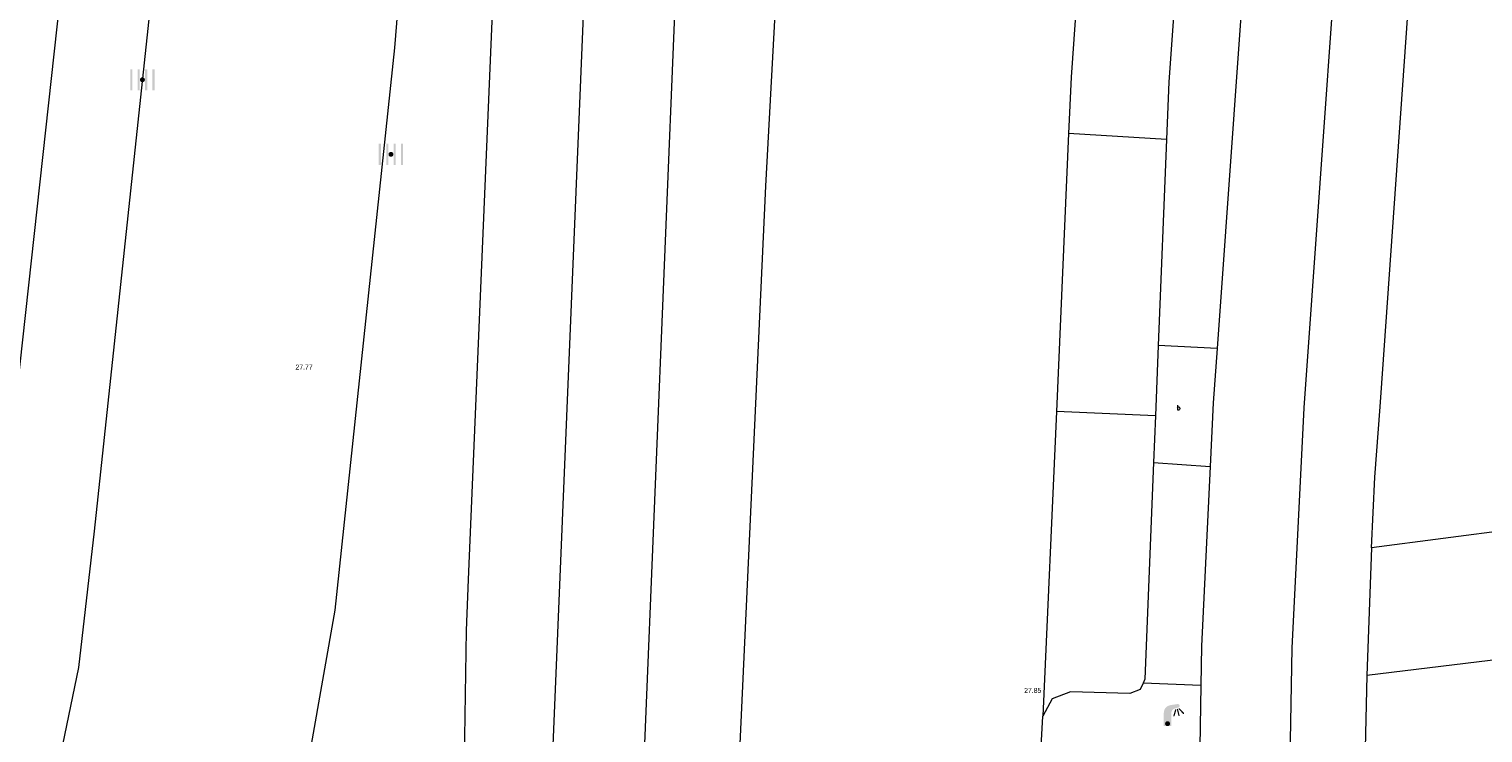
# Model space of a CAD drawing. Header units: metres. Extents: x 197457 to 198138, y 353986 to 354984.
# Tile 102 of 217: x 197996 to 198026, y 354133 to 354147. Entities that reach past the tile are written whole.
import ezdxf

# ---------------------------------------------------------------- set-up
doc = ezdxf.new("R2010")
doc.units = ezdxf.units.M
doc.header["$MEASUREMENT"] = 0
for name, color, linetype, lineweight in [('grens individueel parkeervak', 7, 'Continuous', 0), ('Hoogtepunt', 7, 'Continuous', 0), ('kant verharding', 7, 'Continuous', 0), ('vlakafsluiter', 1, 'Continuous', 0), ('weginrichtingselement', 7, 'Continuous', 0)]:
    doc.layers.add(name, color=color, linetype=linetype, lineweight=lineweight)
doc.layers.add('kolk', color=7, linetype='Continuous', lineweight=0, true_color=0x104b6e)
doc.layers.add('lichtmast', color=7, linetype='Continuous', lineweight=0, true_color=0x104b6e)
doc.styles.add('Style-STANDARD', font='STANDARD.shx')
doc.styles.add('Style-WORKING', font='WORKING.shx')

# ---------------------------------------------------------------- blocks, each defined once
blk = doc.blocks.new('kolk')
at = {"layer": 'kolk', "linetype": 'Continuous', "lineweight": 0, "true_color": 0xbd2877}
for points in [[(-0.489, -0.425), (-0.489, 0), (-0.489, 0.425), (-0.404, 0.425), (-0.404, 0), (-0.404, -0.425)], [(-0.191, -0.425), (-0.191, 0), (-0.191, 0.425), (-0.106, 0.425), (-0.106, 0), (-0.106, -0.425)], [(0.106, -0.425), (0.106, 0), (0.106, 0.425), (0.191, 0.425), (0.191, 0), (0.191, -0.425)], [(0.404, -0.425), (0.404, 0), (0.404, 0.425), (0.489, 0.425), (0.489, 0), (0.489, -0.425)]]:
    blk.add_hatch(color=232, dxfattribs=at).paths.add_polyline_path(points)
at = {"layer": 'kolk', "linetype": 'Continuous', "lineweight": 0, "true_color": 0x681648}
blk.add_hatch(color=219, dxfattribs=at).paths.add_polyline_path([(0.1, 0, 1), (-0.1, 0, 1)])
blk = doc.blocks.new('lichtmast')
at = {"layer": 'lichtmast', "linetype": 'Continuous', "lineweight": 0, "true_color": 0xbd2877}
for points in [[(0.15, 0.419, -0.344151), (0.301, 0.613), (0.428, 0.645, 0.960861), (0.398, 0.791), (0.101, 0.742, 0.366629), (-0.15, 0.446), (-0.15, -0.1), (0, -0.1, -0.414214), (-0.1, 0, -1), (0.1, 0, -0.414214), (0, -0.1), (0.15, -0.1)], [(0.424, 0.581, 1), (0.376, 0.569), (0.436, 0.326, 1), (0.485, 0.339)], [(0.489, 0.61, 1), (0.453, 0.575), (0.626, 0.396, 1), (0.662, 0.43)], [(0.351, 0.55, 1), (0.303, 0.564), (0.234, 0.323, 1), (0.283, 0.31)]]:
    blk.add_hatch(color=232, dxfattribs=at).paths.add_polyline_path(points)
at = {"layer": 'lichtmast', "linetype": 'Continuous', "lineweight": 0, "true_color": 0x681648}
blk.add_hatch(color=219, dxfattribs=at).paths.add_polyline_path([(-0.1, 0, 1), (0.1, 0, 1)])

msp = doc.modelspace()

# ---------------------------------------------------------------- linework, layer by layer
at = {"layer": 'grens individueel parkeervak', "linetype": 'Continuous', "lineweight": 0}
for p, q in [((198017.202, 354144.872), (198016.956, 354139.277)), ((198019.172, 354144.751), (198017.202, 354144.872)), ((198019.172, 354144.751), (198019.006, 354140.604)), ((198019.006, 354140.604), (198018.949, 354139.19)), ((198016.956, 354139.277), (198016.687, 354133.148)), ((198018.949, 354139.19), (198016.956, 354139.277)), ((198018.949, 354139.19), (198018.912, 354138.253))]:
    msp.add_line(p, q, dxfattribs=at)
at = {"layer": 'grens individueel parkeervak', "linetype": 'Continuous', "lineweight": 0, "flags": 128}
for points in [[(198017.619, 354151.164), (198017.252, 354146), (198017.202, 354144.872)], [(198019.508, 354149.947), (198019.218, 354145.91), (198019.172, 354144.751)], [(198018.912, 354138.253), (198018.737, 354133.892), (198018.7, 354133.816)], [(198018.7, 354133.816), (198018.64, 354133.689), (198018.432, 354133.603), (198017.243, 354133.64), (198016.872, 354133.499), (198016.687, 354133.148)]]:
    msp.add_lwpolyline(points, dxfattribs=at)
at = {"layer": 'kant verharding', "linetype": 'Continuous', "lineweight": 0}
for p, q in [((198009.516, 354153.339), (198008.659, 354132.435)), ((198020.855, 354149.841), (198020.192, 354140.544)), ((198020.192, 354140.544), (198019.006, 354140.604)), ((198018.912, 354138.253), (198020.053, 354138.17)), ((198026.938, 354137.014), (198023.296, 354136.535)), ((198031.053, 354134.931), (198023.208, 354133.968)), ((198019.867, 354133.768), (198018.7, 354133.816))]:
    msp.add_line(p, q, dxfattribs=at)
at = {"layer": 'kant verharding', "linetype": 'Continuous', "lineweight": 0, "flags": 128}
for points in [[(198006.831, 354132.558), (198007.845, 354157.098), (198008.003, 354160.116), (198018.21, 354303.675), (198018.581, 354310.655)], [(198025.773, 354193.208), (198021.936, 354139.353), (198021.695, 354134.521), (198021.609, 354129.682), (198021.678, 354124.842), (198021.903, 354120.01), (198022.02, 354118.597)], [(198007.384, 354176.534), (198006.198, 354160.233), (198006.091, 354158.594), (198006.013, 354156.95), (198005.117, 354135.902), (198005.08, 354134.873), (198005.036, 354132.297)], [(198001.966, 354132.582), (198002.438, 354135.283), (198003.642, 354146.595), (198003.9, 354149.823), (198004.038, 354153.06), (198004.056, 354156.3), (198003.954, 354159.536), (198003.835, 354161.541), (198003.594, 354163.536), (198003.389, 354165.091)], [(197995.755, 354137.05), (197997.022, 354148.611), (197997.032, 354149.109), (197995.777, 354158.038)], [(198009.101, 354119.941), (198009.75, 354123.243), (198010.146, 354125.724), (198010.394, 354128.224), (198011.109, 354143.807), (198011.296, 354147.267), (198011.674, 354153.207)], [(198023.296, 354136.535), (198023.366, 354137.955), (198023.472, 354139.369), (198024.141, 354148.899)], [(197998.801, 354148.178), (197997.589, 354136.874), (197997.272, 354134.127), (197996.711, 354131.408), (197995.911, 354128.75), (197994.884, 354126.183), (197993.634, 354123.722), (197992.167, 354121.372), (197990.499, 354119.159), (197988.652, 354117.108), (197986.74, 354115.331), (197984.67, 354113.699), (197982.458, 354112.232), (197980.125, 354110.947), (197977.694, 354109.859), (197975.191, 354108.977), (197972.641, 354108.307), (197970.071, 354107.851), (197969.038, 354107.707)], [(198020.192, 354140.544), (198020.114, 354139.455), (198020.053, 354138.17)], [(198020.053, 354138.17), (198019.88, 354134.558), (198019.867, 354133.768)], [(198023.208, 354133.968), (198023.119, 354130.161), (198023.165, 354126.35), (198023.345, 354122.543), (198023.973, 354114.938)], [(198019.867, 354133.768), (198019.8, 354129.654), (198019.875, 354124.75), (198020.104, 354119.853), (198020.197, 354118.419)], [(198017.766, 354114.045), (198016.846, 354119.753), (198016.522, 354122.483), (198016.364, 354125.232), (198016.373, 354127.987), (198016.548, 354130.73), (198016.687, 354133.148)]]:
    msp.add_lwpolyline(points, dxfattribs=at)
at = {"layer": 'vlakafsluiter', "linetype": 'Continuous', "lineweight": 0}
msp.add_line((198023.296, 354136.535), (198023.208, 354133.968), dxfattribs=at)

# ---------------------------------------------------------------- block references
at = {"layer": 'kolk', "linetype": 'Continuous', "lineweight": 0, "xscale": 0.5, "yscale": 0.5}
for p in [(197998.562, 354145.95), (198003.564, 354144.45)]:
    msp.add_blockref('kolk', p, dxfattribs=at)
at = {"layer": 'lichtmast', "linetype": 'Continuous', "lineweight": 0, "xscale": 0.5, "yscale": 0.5}
msp.add_blockref('lichtmast', (198019.194, 354132.999), dxfattribs=at)

# ---------------------------------------------------------------- texts
at = {"layer": 'Hoogtepunt', "linetype": 'Continuous', "lineweight": 0, "style": 'Style-WORKING'}
for s, p in [('27.77', (198001.642, 354140.121)), ('27.77', (198001.642, 354140.121)), ('27.85', (198016.308, 354133.618)), ('27.85', (198016.308, 354133.618))]:
    msp.add_text(s, height=0.1, dxfattribs=at).set_placement(p)
at = {"layer": 'weginrichtingselement', "style": 'Style-STANDARD'}
msp.add_text('b', height=0.1, rotation=359.6691, dxfattribs=at).set_placement((198019.378, 354139.307))

doc.saveas('drawing.dxf')
